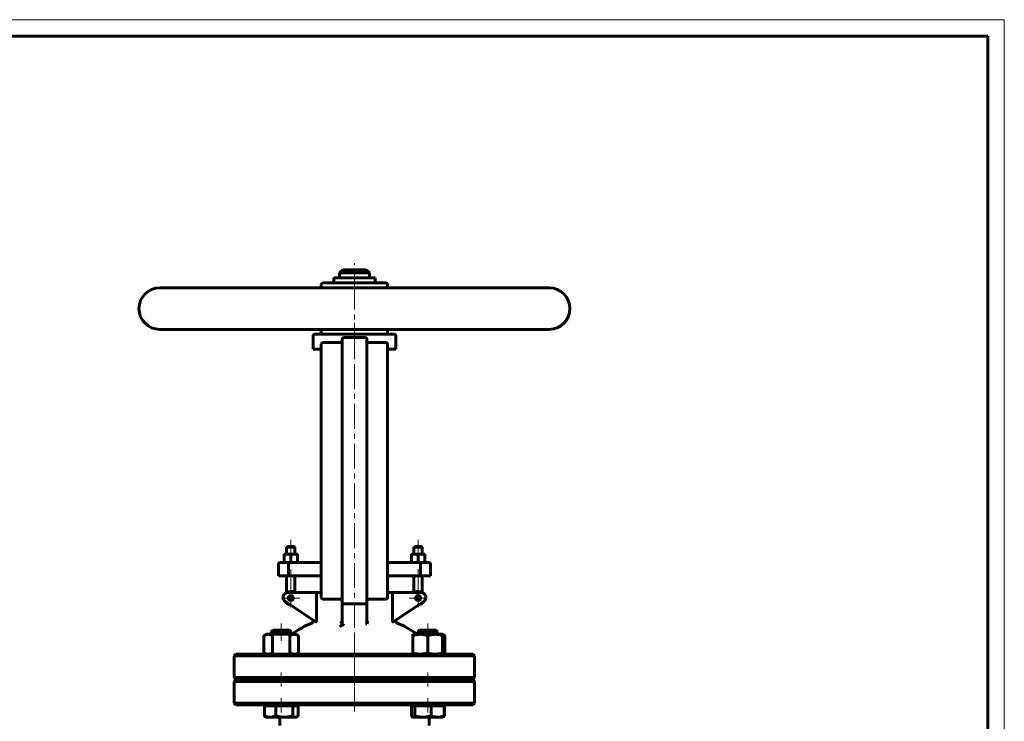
# Model space of a CAD drawing. Header units: millimetres. Extents: x 0 to 594, y 0 to 420.
# Tile 8 of 8: x 297 to 594, y 208 to 420. Entities that reach past the tile are written whole.
import ezdxf

# ---------------------------------------------------------------- set-up
doc = ezdxf.new("R2010")
doc.units = ezdxf.units.MM
for name, pattern in [('K5LT-1', [0]), ('K5LT_AXLED', [12, 7.5, -1.5, 1.5, -1.5]), ('K5LT_BASIC', [0]), ('K5LT_THIN', [0])]:
    doc.linetypes.add(name, pattern=pattern)
doc.layers.add('Системный слой (1)', color=251, linetype='Continuous', true_color=0x6c6c6c)

# ---------------------------------------------------------------- blocks, each defined once
blk = doc.blocks.new('U20')
at = {"layer": 'Системный слой (1)', "color": 143, "linetype": 'K5LT_BASIC', "lineweight": 60, "true_color": 0x33acca}
for start, end in [(113.1998, 125.6514), (54.3486, 66.8002)]:
    blk.add_arc((397.98, 208.18), 32.5, start, end, dxfattribs=at)
blk = doc.blocks.new('U23')
at = {"layer": 'Системный слой (1)', "color": 143, "linetype": 'K5LT_BASIC', "lineweight": 60, "true_color": 0x33acca}
for p, q in [((422.42, 235.83), (417.61, 235.83)), ((422.54, 235.83), (422.42, 235.83))]:
    blk.add_line(p, q, dxfattribs=at)
blk = doc.blocks.new('U24')
at = {"layer": 'Системный слой (1)', "color": 143, "linetype": 'K5LT_BASIC', "lineweight": 60, "true_color": 0x33acca}
for p, q in [((424.8, 234.42), (424.58, 234.49)), ((425.03, 234.31), (424.8, 234.42)), ((425.27, 234.18), (425.03, 234.31))]:
    blk.add_line(p, q, dxfattribs=at)
blk = doc.blocks.new('U25')
at = {"layer": 'Системный слой (1)', "color": 143, "linetype": 'K5LT_BASIC', "lineweight": 60, "true_color": 0x33acca}
for p, q in [((415.14, 209.99), (415.26, 209.84)), ((415.26, 209.84), (415.37, 209.72)), ((415.37, 209.72), (415.48, 209.64)), ((415.48, 209.64), (415.54, 209.61)), ((415.54, 209.61), (415.61, 209.59)), ((415.61, 209.59), (415.67, 209.58))]:
    blk.add_line(p, q, dxfattribs=at)
blk = doc.blocks.new('U26')
at = {"layer": 'Системный слой (1)', "color": 143, "linetype": 'K5LT_BASIC', "lineweight": 60, "true_color": 0x33acca}
for p, q in [((375.12, 235.83), (373.42, 235.83)), ((378.35, 235.83), (375.12, 235.83))]:
    blk.add_line(p, q, dxfattribs=at)
blk = doc.blocks.new('U27')
at = {"layer": 'Системный слой (1)', "color": 143, "linetype": 'K5LT_BASIC', "lineweight": 60, "true_color": 0x33acca}
for p, q in [((424.73, 209.68), (424.76, 209.69)), ((424.76, 209.69), (424.78, 209.7)), ((424.78, 209.7), (424.81, 209.72)), ((424.81, 209.72), (424.92, 209.79)), ((424.92, 209.79), (425.04, 209.88)), ((425.04, 209.88), (425.16, 209.99))]:
    blk.add_line(p, q, dxfattribs=at)
blk = doc.blocks.new('U28')
at = {"layer": 'Системный слой (1)', "color": 143, "linetype": 'K5LT_BASIC', "lineweight": 60, "true_color": 0x33acca}
for p, q in [((424.58, 228.68), (424.8, 228.75)), ((424.8, 228.75), (425.03, 228.86)), ((425.03, 228.86), (425.27, 228.99))]:
    blk.add_line(p, q, dxfattribs=at)
blk = doc.blocks.new('U29')
at = {"layer": 'Системный слой (1)', "color": 143, "linetype": 'K5LT_BASIC', "lineweight": 60, "true_color": 0x33acca}
for p, q in [((380.16, 209.58), (380.31, 209.6)), ((380.31, 209.6), (380.46, 209.64)), ((380.46, 209.64), (380.62, 209.72)), ((380.62, 209.72), (380.73, 209.79)), ((380.73, 209.79), (380.85, 209.88)), ((380.85, 209.88), (380.97, 209.99))]:
    blk.add_line(p, q, dxfattribs=at)
blk = doc.blocks.new('U30')
at = {"layer": 'Системный слой (1)', "color": 143, "linetype": 'K5LT_BASIC', "lineweight": 60, "true_color": 0x33acca}
for p, q in [((391.73, 342.08), (391.84, 342.08)), ((391.84, 342.08), (404.23, 342.08))]:
    blk.add_line(p, q, dxfattribs=at)
blk = doc.blocks.new('U31')
at = {"layer": 'Системный слой (1)', "color": 143, "linetype": 'K5LT_BASIC', "lineweight": 60, "true_color": 0x33acca}
for p, q in [((387.98, 339.08), (386.91, 339.08)), ((456.73, 339.08), (407.98, 339.08))]:
    blk.add_line(p, q, dxfattribs=at)
blk = doc.blocks.new('U32')
at = {"layer": 'Системный слой (1)', "color": 30, "linetype": 'K5LT_AXLED', "lineweight": 18, "true_color": 0xff8000}
for q in [(378.77, 248.28), (376.02, 245.53), (381.52, 245.53), (378.77, 242.78)]:
    blk.add_line((378.77, 245.53), q, dxfattribs=at)
blk = doc.blocks.new('U34')
at = {"layer": 'Системный слой (1)', "color": 30, "linetype": 'K5LT_AXLED', "lineweight": 18, "true_color": 0xff8000}
for q in [(417.19, 248.28), (414.44, 245.53), (419.94, 245.53), (417.19, 242.78)]:
    blk.add_line((417.19, 245.53), q, dxfattribs=at)
blk = doc.blocks.new('U36')
at = {"color": 7, "linetype": 'K5LT_THIN', "lineweight": 18, "true_color": 0xffffff}
for p, q in [((0, 420), (594, 420)), ((594, 420), (594, 0))]:
    blk.add_line(p, q, dxfattribs=at)
at = {"color": 143, "linetype": 'K5LT_BASIC', "lineweight": 60, "true_color": 0x33acca}
for p, q in [((20, 415), (589, 415)), ((589, 415), (589, 5))]:
    blk.add_line(p, q, dxfattribs=at)

msp = doc.modelspace()

# ---------------------------------------------------------------- linework, layer by layer
at = {"layer": 'Системный слой (1)', "color": 143, "linetype": 'K5LT_BASIC', "lineweight": 60, "true_color": 0x33acca}
for p, q in [((394.4804, 344.5849), (393.4804, 343.5849)), ((401.4804, 344.5849), (394.4804, 344.5849)), ((401.4804, 344.5849), (402.4804, 343.5849)), ((391.7304, 340.5849), (391.7304, 342.0849)), ((393.4804, 342.0849), (393.4804, 343.5849)), ((393.4804, 343.5849), (402.4804, 343.5849)), ((402.4804, 342.0849), (402.4804, 343.5849)), ((404.2304, 340.5849), (404.2304, 342.0849)), ((339.2304, 339.0849), (456.7304, 339.0849)), ((387.9804, 339.0849), (387.9804, 340.0849)), ((407.4804, 340.5849), (388.4804, 340.5849)), ((407.9804, 339.0849), (407.9804, 340.0849)), ((456.7304, 326.5849), (339.2304, 326.5849)), ((385.4804, 320.5849), (385.4804, 324.5849)), ((409.9804, 325.0849), (385.9804, 325.0849)), ((387.9804, 325.5849), (387.9804, 326.5849)), ((394.7304, 324.0849), (401.2304, 324.0849)), ((407.9804, 325.5849), (407.9804, 326.5849)), ((410.4804, 320.5849), (410.4804, 324.5849)), ((387.9804, 322.0849), (387.9804, 316.5849)), ((393.7304, 322.5849), (388.4804, 322.5849)), ((394.2304, 323.5849), (394.2304, 316.5849)), ((401.7304, 316.5849), (401.7304, 323.5849)), ((407.4804, 322.5849), (402.2304, 322.5849)), ((407.9804, 316.5849), (407.9804, 322.0849)), ((387.9804, 320.5849), (385.4804, 320.5849)), ((410.4804, 320.5849), (407.9804, 320.5849)), ((387.9804, 316.5849), (387.9804, 251.2099)), ((394.2304, 316.5849), (394.2304, 251.2099)), ((401.7304, 251.2099), (401.7304, 316.5849)), ((407.9804, 251.2099), (407.9804, 316.5849)), ((376.7732, 258.5813), (376.7732, 258.7599)), ((376.7732, 258.7599), (377.7732, 258.7599)), ((376.7732, 256.3885), (376.7732, 258.5813)), ((377.7732, 261.0849), (377.5232, 260.8349)), ((377.5232, 258.7599), (377.5232, 260.8349)), ((377.5232, 260.8349), (380.0232, 260.8349)), ((379.7732, 261.0849), (377.7732, 261.0849)), ((377.7732, 258.7599), (379.7732, 258.7599)), ((378.7732, 256.3885), (378.7732, 258.5813)), ((379.7732, 261.0849), (380.0232, 260.8349)), ((379.7732, 258.7599), (380.7732, 258.7599)), ((380.0232, 258.7599), (380.0232, 260.8349)), ((380.7732, 258.7599), (380.7732, 258.5813)), ((380.7732, 256.3885), (380.7732, 258.5813)), ((415.1876, 258.7599), (415.1876, 258.5813)), ((416.1876, 258.7599), (415.1876, 258.7599)), ((415.1876, 256.3885), (415.1876, 258.5813)), ((416.1876, 261.0849), (415.9376, 260.8349)), ((415.9376, 260.8349), (418.4376, 260.8349)), ((415.9376, 258.7599), (415.9376, 260.8349)), ((418.1876, 261.0849), (416.1876, 261.0849)), ((418.1876, 258.7599), (416.1876, 258.7599)), ((417.1876, 256.3885), (417.1876, 258.5813)), ((418.1876, 261.0849), (418.4376, 260.8349)), ((419.1876, 258.7599), (418.1876, 258.7599)), ((418.4376, 258.7599), (418.4376, 260.8349)), ((419.1876, 258.5813), (419.1876, 258.7599)), ((419.1876, 256.3885), (419.1876, 258.5813)), ((375.0232, 252.2099), (375.0232, 255.7099)), ((378.1546, 256.2099), (375.5232, 256.2099)), ((376.7732, 256.2099), (376.7732, 256.3885)), ((378.0411, 252.2099), (378.0411, 255.7099)), ((387.9804, 256.2099), (378.1546, 256.2099)), ((380.7732, 256.3885), (380.7732, 256.2099)), ((417.8062, 256.2099), (407.9804, 256.2099)), ((415.1876, 256.3885), (415.1876, 256.2099)), ((420.4376, 256.2099), (417.8062, 256.2099)), ((417.9197, 252.2099), (417.9197, 255.7099)), ((419.1876, 256.2099), (419.1876, 256.3885)), ((420.9376, 252.2099), (420.9376, 255.7099)), ((375.0232, 252.2099), (378.0411, 252.2099)), ((377.5232, 247.1524), (377.5232, 252.2099)), ((378.0411, 252.2099), (387.9804, 252.2099)), ((380.0232, 247.2099), (380.0232, 252.2099)), ((387.9804, 251.2099), (387.9804, 245.7099)), ((394.2304, 251.2099), (394.2304, 244.2502)), ((401.7304, 244.2502), (401.7304, 251.2099)), ((407.9804, 252.2099), (417.9197, 252.2099)), ((407.9804, 245.7099), (407.9804, 251.2099)), ((415.9376, 247.2099), (415.9376, 252.2099)), ((417.9197, 252.2099), (420.9376, 252.2099)), ((418.4376, 247.1524), (418.4376, 252.2099)), ((386.8561, 247.2099), (377.9346, 247.2099)), ((386.524, 246.7099), (386.524, 238.7818)), ((387.9804, 247.2099), (386.8561, 247.2099)), ((409.1047, 247.2099), (407.9804, 247.2099)), ((418.0262, 247.2099), (409.1047, 247.2099)), ((409.4368, 238.7818), (409.4368, 246.7099)), ((377.1025, 244.4618), (386.287, 238.3388)), ((388.4804, 245.2099), (393.7304, 245.2099)), ((394.2304, 244.2502), (394.2304, 237.987)), ((394.7304, 243.8148), (401.2304, 243.8148)), ((401.7304, 237.987), (401.7304, 244.2502)), ((402.2304, 245.2099), (407.4804, 245.2099)), ((409.6738, 238.3388), (418.8583, 244.4618)), ((385.4804, 238.5076), (385.4804, 238.8766)), ((401.283, 237.6353), (401.7567, 237.7808)), ((410.4804, 238.5076), (410.4804, 238.8766)), ((373.4201, 235.8349), (372.8833, 235.2981)), ((372.8833, 234.5849), (372.8833, 235.2981)), ((372.8833, 235.2981), (374.9537, 235.2981)), ((374.9537, 235.2981), (378.8833, 235.2981)), ((378.3465, 235.8349), (378.8833, 235.2981)), ((378.8833, 234.5849), (378.8833, 235.2981)), ((417.6143, 235.8349), (417.0775, 235.2981)), ((417.0775, 235.2981), (422.9298, 235.2981)), ((417.0775, 234.5849), (417.0775, 235.2981)), ((422.5407, 235.8349), (423.0775, 235.2981)), ((422.9298, 235.2981), (423.0775, 235.2981)), ((423.0775, 234.5849), (423.0775, 235.2981)), ((371.3833, 234.5849), (370.6872, 234.183)), ((370.6872, 234.183), (370.6872, 228.9868)), ((371.3833, 234.5849), (371.9862, 234.5849)), ((371.9862, 234.5849), (375.8833, 234.5849)), ((373.2852, 234.183), (373.2852, 228.9868)), ((375.8833, 234.5849), (379.7804, 234.5849)), ((378.4814, 234.183), (378.4814, 228.9868)), ((379.7804, 234.5849), (380.3833, 234.5849)), ((380.3833, 234.5849), (381.0795, 234.183)), ((381.0795, 234.183), (381.0795, 228.9868)), ((415.5775, 234.5849), (417.8275, 234.5849)), ((415.5775, 234.183), (415.5775, 234.5849)), ((415.5775, 234.183), (415.5775, 228.9868)), ((417.8275, 234.5849), (422.3275, 234.5849)), ((420.0775, 234.183), (420.0775, 228.9868)), ((422.3275, 234.5849), (424.5775, 234.5849)), ((424.5775, 234.5849), (424.5775, 234.183)), ((424.5775, 234.5849), (425.2736, 234.183)), ((424.5775, 234.183), (424.5775, 228.9868)), ((425.2736, 234.183), (425.2736, 228.9868)), ((371.3833, 228.5849), (370.6872, 228.9868)), ((380.3833, 228.5849), (381.0795, 228.9868)), ((415.5775, 228.5849), (415.5775, 228.9868)), ((424.5775, 228.9868), (424.5775, 228.5849)), ((424.5775, 228.5849), (425.2736, 228.9868)), ((362.2304, 228.5849), (361.7304, 228.0849)), ((361.7304, 228.0849), (434.2304, 228.0849)), ((361.7304, 221.5849), (361.7304, 228.0849)), ((372.7013, 228.5849), (362.2304, 228.5849)), ((423.2595, 228.5849), (372.7013, 228.5849)), ((433.7304, 228.5849), (423.2595, 228.5849)), ((433.7304, 228.5849), (434.2304, 228.0849)), ((434.2304, 221.5849), (434.2304, 228.0849)), ((434.2304, 221.5849), (361.7304, 221.5849)), ((362.2304, 221.0849), (361.7304, 221.5849)), ((362.2304, 220.8349), (361.7304, 220.3349)), ((361.7304, 220.3349), (434.2304, 220.3349)), ((361.7304, 213.8349), (361.7304, 220.3349)), ((362.2304, 221.0849), (433.7304, 221.0849)), ((433.7304, 220.8349), (362.2304, 220.8349)), ((372.8833, 220.8349), (372.8833, 221.0849)), ((378.8833, 220.8349), (378.8833, 221.0849)), ((417.0775, 220.8349), (417.0775, 221.0849)), ((423.0775, 220.8349), (423.0775, 221.0849)), ((433.7304, 221.0849), (434.2304, 221.5849)), ((433.7304, 220.8349), (434.2304, 220.3349)), ((434.2304, 213.8349), (434.2304, 220.3349)), ((362.2304, 213.3349), (361.7304, 213.8349)), ((434.2304, 213.8349), (361.7304, 213.8349)), ((362.2304, 213.3349), (372.7013, 213.3349)), ((370.7998, 213.0349), (372.5365, 213.0349)), ((370.7998, 213.0349), (370.7998, 209.9868)), ((371.3833, 213.0349), (371.3833, 213.3349)), ((372.5365, 213.0349), (374.2732, 213.0349)), ((372.7013, 213.3349), (423.2595, 213.3349)), ((374.2732, 213.0349), (376.815, 213.0349)), ((374.2732, 213.0349), (374.2732, 209.9868)), ((376.815, 213.0349), (379.3568, 213.0349)), ((379.3568, 213.0349), (380.1618, 213.0349)), ((379.3568, 213.0349), (379.3568, 209.9868)), ((380.1618, 213.0349), (380.9669, 213.0349)), ((380.3833, 213.0349), (380.3833, 213.3349)), ((380.9669, 213.0349), (380.9669, 209.9868)), ((415.1371, 213.0349), (415.1371, 209.9868)), ((415.1371, 213.0349), (415.675, 213.0349)), ((415.5775, 213.0349), (415.5775, 213.3349)), ((415.675, 213.0349), (416.2129, 213.0349)), ((416.2129, 213.0349), (418.6831, 213.0349)), ((416.2129, 213.0349), (416.2129, 209.9868)), ((418.6831, 213.0349), (421.1533, 213.0349)), ((421.1533, 213.0349), (423.0856, 213.0349)), ((421.1533, 213.0349), (421.1533, 209.9868)), ((423.0856, 213.0349), (425.0179, 213.0349)), ((423.2595, 213.3349), (433.7304, 213.3349)), ((424.5775, 213.0349), (424.5775, 213.3349)), ((425.0179, 213.0349), (425.161, 213.0349)), ((425.0179, 213.0349), (425.0179, 209.9868)), ((425.161, 213.0349), (425.161, 209.9868)), ((433.7304, 213.3349), (434.2304, 213.8349)), ((371.3833, 209.5849), (371.1504, 209.7193)), ((372.5365, 209.5849), (371.3833, 209.5849)), ((376.815, 209.5849), (372.5365, 209.5849)), ((375.4804, 207.0969), (375.4804, 209.5849)), ((380.1618, 209.5849), (376.815, 209.5849)), ((380.3833, 209.5849), (380.1618, 209.5849)), ((380.3833, 209.5849), (380.6163, 209.7193)), ((415.5775, 209.5849), (415.4778, 209.6424)), ((415.675, 209.5849), (415.5775, 209.5849)), ((418.6831, 209.5849), (415.675, 209.5849)), ((423.0856, 209.5849), (418.6831, 209.5849)), ((420.4804, 209.5849), (420.4804, 207.0969)), ((424.5775, 209.5849), (423.0856, 209.5849)), ((424.5775, 209.5849), (424.6771, 209.6424)), ((424.6772, 209.6424), (424.8104, 209.7193))]:
    msp.add_line(p, q, dxfattribs=at)
at = {"layer": 'Системный слой (1)', "color": 30, "linetype": 'K5LT_AXLED', "lineweight": 18, "true_color": 0xff8000}
for p, q in [((397.9804, 337.0849), (397.9804, 346.5849)), ((397.9804, 224.584), (397.9804, 338.5849)), ((397.9804, 318.5849), (397.9804, 328.5849)), ((378.7732, 263.0849), (378.7732, 256.7599)), ((417.1876, 263.0849), (417.1876, 256.7599)), ((378.7732, 254.2099), (378.7732, 245.0907)), ((417.1876, 254.2099), (417.1876, 245.0907)), ((375.8833, 232.5849), (375.8833, 237.8349)), ((420.0775, 232.5849), (420.0775, 237.8349)), ((397.9804, 219.0849), (397.9804, 234.083)), ((375.8833, 218.8349), (375.8833, 223.0849)), ((397.9804, 211.3349), (397.9804, 222.8349)), ((420.0775, 218.8349), (420.0775, 223.0849)), ((375.8833, 211.0349), (375.8833, 215.3349)), ((420.0775, 211.0349), (420.0775, 215.3349))]:
    msp.add_line(p, q, dxfattribs=at)
at = {"layer": 'Системный слой (1)', "color": 143, "linetype": 'K5LT_BASIC', "lineweight": 60, "true_color": 0x33acca}
for centre in [(378.7732, 245.5294), (417.1876, 245.5294)]:
    msp.add_circle(centre, 0.75, dxfattribs=at)
for centre, radius, start, end in [((339.2304, 332.8349), 6.25, 90, 270), ((388.4804, 340.0849), 0.5, 90, 180), ((407.4804, 340.0849), 0.5, 0, 90), ((456.7304, 332.8349), 6.25, 270, 90), ((385.9804, 324.5849), 0.5, 90, 180), ((388.4804, 325.5849), 0.5, 180, 270), ((394.7304, 323.5849), 0.5, 90, 180), ((401.2304, 323.5849), 0.5, 0, 90), ((407.4804, 325.5849), 0.5, 270, 0), ((409.9804, 324.5849), 0.5, 0, 90), ((388.4804, 322.0849), 0.5, 90, 180), ((393.7304, 323.0849), 0.5, 270, 0), ((402.2304, 323.0849), 0.5, 180, 270), ((407.4804, 322.0849), 0.5, 0, 90), ((375.5232, 255.7099), 0.5, 90, 180), ((420.4376, 255.7099), 0.5, 0, 90), ((377.9346, 245.7099), 1.5, 90, 236.309932), ((378.7732, 245.5294), 2, 57.164742, 124.279557), ((417.1876, 245.5294), 2, 55.720443, 122.835258), ((418.0262, 245.7099), 1.5, 303.690068, 90), ((378.7732, 245.5294), 2, 211.432739, 261.144264), ((388.4804, 245.7099), 0.5, 180, 270), ((393.7304, 244.7099), 0.5, 0, 90), ((402.2304, 244.7099), 0.5, 90, 180), ((407.4804, 245.7099), 0.5, 270, 0), ((417.1876, 245.5294), 2, 278.855736, 328.567261), ((384.9804, 238.5076), 0.5, 293.199843, 0), ((410.9804, 238.5076), 0.5, 180, 246.800157)]:
    msp.add_arc(centre, radius, start, end, dxfattribs=at)
for points, knots in [([(377.7732, 258.7599), (377.7013, 258.7599), (377.5639, 258.7542), (377.354, 258.7292), (377.0992, 258.6799), (376.9007, 258.6238), (376.7732, 258.5813)], [0, 0, 0, 0, 1.56500174, 3.0195253, 4.59093933, 7, 7, 7, 7]), ([(378.7732, 258.5813), (378.6642, 258.6176), (378.4806, 258.671), (378.2501, 258.7192), (378.0592, 258.7462), (377.9067, 258.7579), (377.8093, 258.7599), (377.7732, 258.7599)], [0, 0, 0, 0, 2.35900254, 4.17100942, 5.56387852, 7.10137524, 8, 8, 8, 8]), ([(379.7732, 258.7599), (379.7013, 258.7599), (379.5639, 258.7542), (379.354, 258.7292), (379.0992, 258.6799), (378.9007, 258.6238), (378.7732, 258.5813)], [0, 0, 0, 0, 1.56500174, 3.0195253, 4.59093933, 7, 7, 7, 7]), ([(380.7732, 258.5813), (380.6642, 258.6176), (380.4806, 258.671), (380.2501, 258.7192), (380.0592, 258.7462), (379.9067, 258.7579), (379.8093, 258.7599), (379.7732, 258.7599)], [0, 0, 0, 0, 2.35900254, 4.17100942, 5.56387852, 7.10137524, 8, 8, 8, 8]), ([(415.1876, 258.5813), (415.2966, 258.6176), (415.4802, 258.671), (415.7107, 258.7192), (415.9016, 258.7462), (416.0541, 258.7579), (416.1515, 258.7599), (416.1876, 258.7599)], [0, 0, 0, 0, 2.35900254, 4.17100942, 5.56387852, 7.10137524, 8, 8, 8, 8]), ([(416.1876, 258.7599), (416.2595, 258.7599), (416.3969, 258.7542), (416.6068, 258.7292), (416.8616, 258.6799), (417.0601, 258.6238), (417.1876, 258.5813)], [0, 0, 0, 0, 1.56500174, 3.0195253, 4.59093933, 7, 7, 7, 7]), ([(417.1876, 258.5813), (417.2966, 258.6176), (417.4802, 258.671), (417.7107, 258.7192), (417.9016, 258.7462), (418.0541, 258.7579), (418.1515, 258.7599), (418.1876, 258.7599)], [0, 0, 0, 0, 2.35900254, 4.17100942, 5.56387852, 7.10137524, 8, 8, 8, 8]), ([(418.1876, 258.7599), (418.2595, 258.7599), (418.3969, 258.7542), (418.6068, 258.7292), (418.8616, 258.6799), (419.0601, 258.6238), (419.1876, 258.5813)], [0, 0, 0, 0, 1.56500174, 3.0195253, 4.59093933, 7, 7, 7, 7]), ([(376.7732, 256.3885), (376.8823, 256.3522), (377.0658, 256.2989), (377.2963, 256.2507), (377.4873, 256.2236), (377.6397, 256.2119), (377.7371, 256.2099), (377.7732, 256.2099)], [0, 0, 0, 0, 2.35900254, 4.17100942, 5.56387852, 7.10137524, 8, 8, 8, 8]), ([(377.7732, 256.2099), (377.8452, 256.2099), (377.9826, 256.2156), (378.1924, 256.2407), (378.4473, 256.2899), (378.6458, 256.3461), (378.7732, 256.3885)], [0, 0, 0, 0, 1.56500174, 3.0195253, 4.59093933, 7, 7, 7, 7]), ([(378.1546, 256.2099), (378.1453, 256.2099), (378.1289, 256.2009), (378.1024, 256.1593), (378.0806, 256.0956), (378.0614, 256.0019), (378.0468, 255.8881), (378.0415, 255.7826), (378.0411, 255.7188), (378.0411, 255.7099)], [0, 0, 0, 0, 1.58216592, 2.77110365, 4.7126254, 5.9310045, 7.56472472, 9.65917449, 10, 10, 10, 10]), ([(378.7732, 256.3885), (378.8823, 256.3522), (379.0658, 256.2989), (379.2963, 256.2507), (379.4873, 256.2236), (379.6397, 256.2119), (379.7371, 256.2099), (379.7732, 256.2099)], [0, 0, 0, 0, 2.35900254, 4.17100942, 5.56387852, 7.10137524, 8, 8, 8, 8]), ([(379.7732, 256.2099), (379.8452, 256.2099), (379.9826, 256.2156), (380.1924, 256.2407), (380.4473, 256.2899), (380.6458, 256.3461), (380.7732, 256.3885)], [0, 0, 0, 0, 1.56500174, 3.0195253, 4.59093933, 7, 7, 7, 7]), ([(416.1876, 256.2099), (416.1156, 256.2099), (415.9782, 256.2156), (415.7684, 256.2407), (415.5135, 256.2899), (415.315, 256.3461), (415.1876, 256.3885)], [0, 0, 0, 0, 1.56500174, 3.0195253, 4.59093933, 7, 7, 7, 7]), ([(417.1876, 256.3885), (417.0785, 256.3522), (416.895, 256.2989), (416.6645, 256.2507), (416.4735, 256.2236), (416.3211, 256.2119), (416.2237, 256.2099), (416.1876, 256.2099)], [0, 0, 0, 0, 2.35900254, 4.17100942, 5.56387852, 7.10137524, 8, 8, 8, 8]), ([(418.1876, 256.2099), (418.1156, 256.2099), (417.9782, 256.2156), (417.7684, 256.2407), (417.5135, 256.2899), (417.315, 256.3461), (417.1876, 256.3885)], [0, 0, 0, 0, 1.56500174, 3.0195253, 4.59093933, 7, 7, 7, 7]), ([(417.8062, 256.2099), (417.8155, 256.2099), (417.8319, 256.2009), (417.8584, 256.1593), (417.8802, 256.0956), (417.8994, 256.0019), (417.914, 255.8881), (417.9193, 255.7826), (417.9197, 255.7188), (417.9197, 255.7099)], [0, 0, 0, 0, 1.58216592, 2.77110365, 4.7126254, 5.9310045, 7.56472472, 9.65917449, 10, 10, 10, 10]), ([(419.1876, 256.3885), (419.0785, 256.3522), (418.895, 256.2989), (418.6645, 256.2507), (418.4735, 256.2236), (418.3211, 256.2119), (418.2237, 256.2099), (418.1876, 256.2099)], [0, 0, 0, 0, 2.35900254, 4.17100942, 5.56387852, 7.10137524, 8, 8, 8, 8]), ([(386.8561, 247.2099), (386.8151, 247.2099), (386.7612, 247.1953), (386.6958, 247.1506), (386.6628, 247.1193), (386.6352, 247.0855), (386.6134, 247.0539), (386.5918, 247.0158), (386.5739, 246.9764), (386.5567, 246.9301), (386.5424, 246.8794), (386.528, 246.8024), (386.524, 246.7468), (386.524, 246.7099)], [0, 0, 0, 0, 3.54988125, 4.65564795, 6.08948704, 6.79209024, 7.58102165, 8.54233702, 9.44103878, 10.05360783, 11.26917754, 12.2074529, 14, 14, 14, 14]), ([(409.1047, 247.2099), (409.1457, 247.2099), (409.1996, 247.1953), (409.265, 247.1506), (409.298, 247.1193), (409.3256, 247.0855), (409.3474, 247.0539), (409.369, 247.0158), (409.3869, 246.9764), (409.4041, 246.9301), (409.4184, 246.8794), (409.4328, 246.8024), (409.4368, 246.7468), (409.4368, 246.7099)], [0, 0, 0, 0, 3.54988125, 4.65564795, 6.08948704, 6.79209024, 7.58102165, 8.54233702, 9.44103878, 10.05360783, 11.26917754, 12.2074529, 14, 14, 14, 14]), ([(394.2304, 244.2502), (394.2304, 244.2143), (394.2375, 244.1609), (394.2623, 244.0908), (394.2928, 244.0323), (394.3358, 243.9764), (394.3814, 243.9346), (394.4275, 243.9005), (394.466, 243.8779), (394.5149, 243.8556), (394.5566, 243.8403), (394.6123, 243.8258), (394.6699, 243.8169), (394.7105, 243.8148), (394.7304, 243.8148)], [0, 0, 0, 0, 2.61943073, 3.90045281, 5.29605364, 7.19614144, 8.5501657, 9.1298976, 10.61875065, 11.08333432, 12.0706103, 12.98518719, 14.02420078, 15, 15, 15, 15]), ([(401.7304, 244.2502), (401.7304, 244.2143), (401.7233, 244.1609), (401.6985, 244.0908), (401.668, 244.0323), (401.625, 243.9764), (401.5794, 243.9346), (401.5333, 243.9005), (401.4948, 243.8779), (401.4459, 243.8556), (401.4042, 243.8403), (401.3485, 243.8258), (401.2909, 243.8169), (401.2503, 243.8148), (401.2304, 243.8148)], [0, 0, 0, 0, 2.61943073, 3.90045281, 5.29605364, 7.19614144, 8.5501657, 9.1298976, 10.61875065, 11.08333432, 12.0706103, 12.98518719, 14.02420078, 15, 15, 15, 15]), ([(386.287, 238.3388), (386.2912, 238.3363), (386.297, 238.3332), (386.3047, 238.3305), (386.3094, 238.3293), (386.3175, 238.3279), (386.3276, 238.3275), (386.3418, 238.3293), (386.3545, 238.3326), (386.3692, 238.3383), (386.3817, 238.3447), (386.3965, 238.3539), (386.4087, 238.363), (386.423, 238.3756), (386.4334, 238.3861), (386.4448, 238.3995), (386.4533, 238.4106), (386.4642, 238.427), (386.473, 238.4424), (386.4814, 238.4605), (386.4859, 238.4719), (386.4916, 238.4882), (386.4943, 238.4986), (386.4966, 238.5076)], [0, 0, 0, 0, 1.80648109, 2.39696914, 2.98395202, 3.56665046, 5.30324848, 6.44533047, 8.1248186, 9.20620618, 10.77480227, 11.733237, 13.46574888, 14.25792251, 15.9943969, 16.62348978, 17.8789055, 18.78313945, 20.40331099, 21.12754901, 22.27140421, 22.49203627, 24, 24, 24, 24]), ([(386.524, 238.7818), (386.524, 238.7427), (386.5211, 238.6605), (386.5093, 238.5675), (386.4992, 238.5191), (386.4966, 238.5076)], [0, 0, 0, 0, 2.56580144, 5.16429172, 6, 6, 6, 6]), ([(393.7948, 238.0481), (393.8354, 238.0642), (393.8953, 238.0953), (393.9692, 238.1486), (394.0447, 238.2144), (394.1074, 238.2888), (394.1543, 238.3667), (394.1851, 238.4274), (394.2025, 238.4746), (394.2115, 238.5076)], [0, 0, 0, 0, 2.24244502, 3.35472674, 4.39501235, 6.97187382, 7.76994023, 8.46369313, 10, 10, 10, 10]), ([(394.2041, 237.7808), (394.1999, 237.7646), (394.192, 237.7371), (394.1793, 237.6984), (394.1691, 237.6701), (394.1558, 237.6351), (394.1436, 237.6055), (394.1245, 237.5623), (394.1093, 237.5303), (394.0895, 237.4909), (394.0752, 237.4638), (394.0602, 237.4366), (394.0444, 237.4089), (394.0282, 237.3814), (394.0115, 237.3544), (393.9946, 237.3278), (393.9776, 237.302), (393.9567, 237.2713), (393.9329, 237.2376), (393.9094, 237.2061), (393.8787, 237.1666), (393.8572, 237.1402), (393.8371, 237.1167), (393.8305, 237.109), (393.8227, 237.1002), (393.813, 237.0893), (393.8033, 237.0784), (393.797, 237.0715), (393.7948, 237.0691)], [0, 0, 0, 0, 1.70717616, 2.88231642, 4.09313568, 4.7103795, 6.61369915, 7.28334911, 9.40074636, 10.15485091, 11.70317883, 12.50094405, 13.31555264, 14.96131095, 15.7897087, 16.61731273, 18.25165603, 19.04645456, 20.57322454, 22.68363755, 23.35175358, 26.10644508, 26.53323442, 26.91008715, 27.27289299, 27.89177664, 28.60804436, 29, 29, 29, 29]), ([(401.7304, 238.6515), (401.7304, 238.6211), (401.7343, 238.5724), (401.7445, 238.5251), (401.7493, 238.5076)], [0, 0, 0, 0, 3.12833275, 5, 5, 5, 5]), ([(402.166, 238.0481), (402.1254, 238.0642), (402.0655, 238.0953), (401.9916, 238.1487), (401.9283, 238.2038), (401.8756, 238.2625), (401.8323, 238.3237), (401.8047, 238.3697), (401.7745, 238.4305), (401.7575, 238.4775), (401.7493, 238.5076)], [0, 0, 0, 0, 2.46488112, 3.68847306, 4.83181347, 6.82298591, 7.67050749, 8.55636961, 9.46689142, 11, 11, 11, 11]), ([(409.4642, 238.5076), (409.4577, 238.5359), (409.4474, 238.5945), (409.4385, 238.689), (409.4368, 238.751), (409.4368, 238.7818)], [0, 0, 0, 0, 2.06564523, 3.98128097, 6, 6, 6, 6]), ([(409.4642, 238.5076), (409.466, 238.5006), (409.4683, 238.4919), (409.4721, 238.4797), (409.476, 238.4689), (409.4813, 238.4562), (409.4884, 238.4417), (409.4948, 238.4303), (409.5038, 238.4159), (409.5125, 238.4038), (409.5241, 238.3898), (409.5342, 238.3792), (409.5463, 238.3679), (409.5573, 238.3591), (409.5715, 238.3491), (409.5827, 238.3427), (409.5972, 238.336), (409.6102, 238.3313), (409.6257, 238.3282), (409.6406, 238.3274), (409.6516, 238.3291), (409.6593, 238.3316), (409.6631, 238.333), (409.668, 238.3353), (409.6715, 238.3374), (409.6738, 238.3388)], [0, 0, 0, 0, 1.28513048, 1.61616402, 2.30752882, 3.40780768, 4.18540209, 5.42535027, 6.00566974, 7.66105375, 8.60290006, 10.05789664, 11.05259159, 12.56348206, 13.56586496, 15.55351623, 16.05292902, 18.11776579, 19.69014759, 21.27314444, 23.37447006, 23.89827587, 24.42211951, 24.94659466, 26, 26, 26, 26]), ([(371.9862, 234.5849), (371.9296, 234.5849), (371.8185, 234.5801), (371.6528, 234.5587), (371.4925, 234.5251), (371.3357, 234.4803), (371.1534, 234.4154), (370.9388, 234.321), (370.7728, 234.2324), (370.6872, 234.183)], [0, 0, 0, 0, 1.41385813, 2.7452481, 4.00367356, 5.20677346, 6.3892885, 8.16295536, 10, 10, 10, 10]), ([(373.2852, 234.183), (373.1736, 234.2474), (372.9838, 234.3461), (372.7292, 234.4506), (372.5141, 234.5177), (372.3143, 234.5605), (372.1406, 234.5811), (372.0321, 234.5849), (371.9862, 234.5849)], [0, 0, 0, 0, 2.09027351, 3.69653545, 5.22199797, 6.65059964, 8.0107907, 9, 9, 9, 9]), ([(379.7804, 234.5849), (379.7238, 234.5849), (379.6127, 234.5801), (379.447, 234.5587), (379.2868, 234.5251), (379.1299, 234.4803), (378.9477, 234.4154), (378.733, 234.321), (378.567, 234.2324), (378.4814, 234.183)], [0, 0, 0, 0, 1.41385813, 2.7452481, 4.00367356, 5.20677346, 6.3892885, 8.16295536, 10, 10, 10, 10]), ([(381.0795, 234.183), (380.9679, 234.2474), (380.778, 234.3461), (380.5234, 234.4506), (380.3083, 234.5177), (380.1086, 234.5605), (379.9348, 234.5811), (379.8263, 234.5849), (379.7804, 234.5849)], [0, 0, 0, 0, 2.09027351, 3.69653545, 5.22199797, 6.65059964, 8.0107907, 9, 9, 9, 9]), ([(417.8275, 234.5849), (417.7295, 234.5849), (417.537, 234.5801), (417.25, 234.5587), (416.9724, 234.5251), (416.7008, 234.4803), (416.3851, 234.4154), (416.0133, 234.321), (415.7257, 234.2324), (415.5775, 234.183)], [0, 0, 0, 0, 1.41385813, 2.7452481, 4.00367356, 5.20677346, 6.3892885, 8.16295536, 10, 10, 10, 10]), ([(420.0775, 234.183), (419.8842, 234.2474), (419.5553, 234.3461), (419.1144, 234.4506), (418.7418, 234.5177), (418.3959, 234.5605), (418.0948, 234.5811), (417.9069, 234.5849), (417.8275, 234.5849)], [0, 0, 0, 0, 2.09027351, 3.69653545, 5.22199797, 6.65059964, 8.0107907, 9, 9, 9, 9]), ([(422.3275, 234.5849), (422.2295, 234.5849), (422.037, 234.5801), (421.75, 234.5587), (421.4724, 234.5251), (421.2008, 234.4803), (420.8851, 234.4154), (420.5133, 234.321), (420.2257, 234.2324), (420.0775, 234.183)], [0, 0, 0, 0, 1.41385813, 2.7452481, 4.00367356, 5.20677346, 6.3892885, 8.16295536, 10, 10, 10, 10]), ([(424.5775, 234.183), (424.3842, 234.2474), (424.0553, 234.3461), (423.6144, 234.4506), (423.2418, 234.5177), (422.8959, 234.5605), (422.5948, 234.5811), (422.4069, 234.5849), (422.3275, 234.5849)], [0, 0, 0, 0, 2.09027351, 3.69653545, 5.22199797, 6.65059964, 8.0107907, 9, 9, 9, 9]), ([(370.6872, 228.9868), (370.7988, 228.9224), (370.9886, 228.8238), (371.2432, 228.7192), (371.4583, 228.6521), (371.6581, 228.6093), (371.8318, 228.5888), (371.9403, 228.5849), (371.9862, 228.5849)], [0, 0, 0, 0, 2.09027351, 3.69653545, 5.22199797, 6.65059964, 8.0107907, 9, 9, 9, 9]), ([(371.9862, 228.5849), (372.0428, 228.5849), (372.1539, 228.5897), (372.3196, 228.6111), (372.4799, 228.6447), (372.6367, 228.6895), (372.819, 228.7544), (373.0336, 228.8488), (373.1996, 228.9374), (373.2852, 228.9868)], [0, 0, 0, 0, 1.41385813, 2.7452481, 4.00367356, 5.20677346, 6.3892885, 8.16295536, 10, 10, 10, 10]), ([(378.4814, 228.9868), (378.593, 228.9224), (378.7829, 228.8238), (379.0374, 228.7192), (379.2526, 228.6521), (379.4523, 228.6093), (379.6261, 228.5888), (379.7346, 228.5849), (379.7804, 228.5849)], [0, 0, 0, 0, 2.09027351, 3.69653545, 5.22199797, 6.65059964, 8.0107907, 9, 9, 9, 9]), ([(379.7804, 228.5849), (379.837, 228.5849), (379.9481, 228.5897), (380.1139, 228.6111), (380.2741, 228.6447), (380.4309, 228.6895), (380.6132, 228.7544), (380.8279, 228.8488), (380.9939, 228.9374), (381.0795, 228.9868)], [0, 0, 0, 0, 1.41385813, 2.7452481, 4.00367356, 5.20677346, 6.3892885, 8.16295536, 10, 10, 10, 10]), ([(415.5775, 228.9868), (415.7708, 228.9224), (416.0997, 228.8238), (416.5406, 228.7192), (416.9132, 228.6521), (417.2591, 228.6093), (417.5601, 228.5888), (417.748, 228.5849), (417.8275, 228.5849)], [0, 0, 0, 0, 2.09027351, 3.69653545, 5.22199797, 6.65059964, 8.0107907, 9, 9, 9, 9]), ([(417.8275, 228.5849), (417.9255, 228.5849), (418.118, 228.5897), (418.405, 228.6111), (418.6825, 228.6447), (418.9542, 228.6895), (419.2699, 228.7544), (419.6417, 228.8488), (419.9292, 228.9374), (420.0775, 228.9868)], [0, 0, 0, 0, 1.41385813, 2.7452481, 4.00367356, 5.20677346, 6.3892885, 8.16295536, 10, 10, 10, 10]), ([(420.0775, 228.9868), (420.2708, 228.9224), (420.5997, 228.8238), (421.0406, 228.7192), (421.4132, 228.6521), (421.7591, 228.6093), (422.0601, 228.5888), (422.248, 228.5849), (422.3275, 228.5849)], [0, 0, 0, 0, 2.09027351, 3.69653545, 5.22199797, 6.65059964, 8.0107907, 9, 9, 9, 9]), ([(422.3275, 228.5849), (422.4255, 228.5849), (422.618, 228.5897), (422.905, 228.6111), (423.1825, 228.6447), (423.4542, 228.6895), (423.7699, 228.7544), (424.1417, 228.8488), (424.4292, 228.9374), (424.5775, 228.9868)], [0, 0, 0, 0, 1.41385813, 2.7452481, 4.00367356, 5.20677346, 6.3892885, 8.16295536, 10, 10, 10, 10]), ([(370.7998, 209.9868), (370.949, 209.9223), (371.2028, 209.8237), (371.5431, 209.7191), (371.8308, 209.652), (372.0978, 209.6093), (372.3301, 209.5887), (372.4752, 209.5849), (372.5365, 209.5849)], [0, 0, 0, 0, 2.09027351, 3.69653545, 5.22199797, 6.65059964, 8.0107907, 9, 9, 9, 9]), ([(371.1504, 209.7193), (371.0967, 209.7504), (370.9832, 209.8261), (370.8631, 209.9278), (370.7998, 209.9868)], [0, 0, 0, 0, 2.43701993, 5, 5, 5, 5]), ([(372.5365, 209.5849), (372.6121, 209.5849), (372.7607, 209.5897), (372.9823, 209.611), (373.1965, 209.6447), (373.4062, 209.6894), (373.6499, 209.7543), (373.9369, 209.8487), (374.1588, 209.9374), (374.2732, 209.9868)], [0, 0, 0, 0, 1.41385813, 2.7452481, 4.00367356, 5.20677346, 6.3892885, 8.16295536, 10, 10, 10, 10]), ([(374.2732, 209.9868), (374.4916, 209.9223), (374.8631, 209.8237), (375.3612, 209.7191), (375.7822, 209.652), (376.173, 209.6093), (376.513, 209.5887), (376.7253, 209.5849), (376.815, 209.5849)], [0, 0, 0, 0, 2.09027351, 3.69653545, 5.22199797, 6.65059964, 8.0107907, 9, 9, 9, 9]), ([(376.815, 209.5849), (376.9257, 209.5849), (377.1432, 209.5897), (377.4675, 209.611), (377.781, 209.6447), (378.0879, 209.6894), (378.4445, 209.7543), (378.8645, 209.8487), (379.1893, 209.9374), (379.3568, 209.9868)], [0, 0, 0, 0, 1.41385813, 2.7452481, 4.00367356, 5.20677346, 6.3892885, 8.16295536, 10, 10, 10, 10]), ([(379.3568, 209.9868), (379.426, 209.9223), (379.5436, 209.8237), (379.7014, 209.7191), (379.8347, 209.652), (379.9585, 209.6093), (380.0662, 209.5887), (380.1334, 209.5849), (380.1618, 209.5849)], [0, 0, 0, 0, 2.09027351, 3.69653545, 5.22199797, 6.65059964, 8.0107907, 9, 9, 9, 9]), ([(415.675, 209.5849), (415.6984, 209.5849), (415.7445, 209.5897), (415.8131, 209.611), (415.8794, 209.6447), (415.9444, 209.6894), (416.0198, 209.7543), (416.1087, 209.8487), (416.1775, 209.9374), (416.2129, 209.9868)], [0, 0, 0, 0, 1.41385813, 2.7452481, 4.00367356, 5.20677346, 6.3892885, 8.16295536, 10, 10, 10, 10]), ([(416.2129, 209.9868), (416.4251, 209.9223), (416.7862, 209.8237), (417.2703, 209.7191), (417.6793, 209.652), (418.0591, 209.6093), (418.3896, 209.5887), (418.5959, 209.5849), (418.6831, 209.5849)], [0, 0, 0, 0, 2.09027351, 3.69653545, 5.22199797, 6.65059964, 8.0107907, 9, 9, 9, 9]), ([(418.6831, 209.5849), (418.7907, 209.5849), (419.0021, 209.5897), (419.3172, 209.611), (419.6219, 209.6447), (419.9201, 209.6894), (420.2667, 209.7543), (420.6749, 209.8487), (420.9906, 209.9374), (421.1533, 209.9868)], [0, 0, 0, 0, 1.41385813, 2.7452481, 4.00367356, 5.20677346, 6.3892885, 8.16295536, 10, 10, 10, 10]), ([(421.1533, 209.9868), (421.3193, 209.9223), (421.6018, 209.8237), (421.9804, 209.7191), (422.3004, 209.652), (422.5975, 209.6093), (422.856, 209.5887), (423.0174, 209.5849), (423.0856, 209.5849)], [0, 0, 0, 0, 2.09027351, 3.69653545, 5.22199797, 6.65059964, 8.0107907, 9, 9, 9, 9]), ([(423.0856, 209.5849), (423.1698, 209.5849), (423.3351, 209.5897), (423.5816, 209.611), (423.8199, 209.6447), (424.0532, 209.6894), (424.3243, 209.7543), (424.6437, 209.8487), (424.8906, 209.9374), (425.0179, 209.9868)], [0, 0, 0, 0, 1.41385813, 2.7452481, 4.00367356, 5.20677346, 6.3892885, 8.16295536, 10, 10, 10, 10]), ([(425.0179, 209.9868), (424.9701, 209.9202), (424.8901, 209.8202), (424.7781, 209.7102), (424.7118, 209.6624), (424.6772, 209.6424)], [0, 0, 0, 0, 2.32589263, 4.060891, 6, 6, 6, 6])]:
    msp.add_open_spline(points, degree=3, knots=knots, dxfattribs=at)
msp.add_rational_spline([(393.7948, 237.0691), (393.7955, 237.0694), (393.7962, 237.0696), (393.797, 237.0699), (393.8185, 237.0776), (393.8399, 237.0856), (393.8613, 237.0938), (393.8766, 237.0997), (393.9104, 237.113), (393.9704, 237.1379), (394.0469, 237.1719), (394.1339, 237.2142), (394.2369, 237.2692), (394.3062, 237.3109), (394.3464, 237.3371), (394.3837, 237.3613), (394.4201, 237.3869), (394.4556, 237.4137), (394.4733, 237.4272), (394.5057, 237.453), (394.5502, 237.4917), (394.5882, 237.5283), (394.6214, 237.5635), (394.6494, 237.5966), (394.6671, 237.6204), (394.6762, 237.633), (394.6778, 237.6353)], [1, 1, 1, 1, 0.99995861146, 0.99995861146, 1, 1, 1, 1, 1, 1, 1, 1, 1, 0.999561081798, 0.999561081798, 1, 1, 1, 1, 1, 1, 1, 1, 1, 1], degree=3, knots=[0, 0, 0, 0, 1, 1, 1, 1.02228604, 1.02228604, 1.02228604, 1.83642225, 2.81338571, 4.22781792, 5.95624315, 7.58510272, 10.02228604, 10.02228604, 10.02228604, 10.09486425, 10.09486425, 10.09486425, 12.07941677, 13.81508111, 15.48923322, 17.03564413, 18.46830368, 19.80359026, 20.09486425, 20.09486425, 20.09486425, 20.09486425], dxfattribs=at)
msp.add_open_spline([(394.2115, 238.5076), (394.2242, 238.5544), (394.2304, 238.603), (394.2304, 238.6515)], degree=3, dxfattribs=at)
at = {"layer": 'Системный слой (1)', "color": 7, "linetype": 'K5LT-1'}
for points, knots in [([(375.8833, 234.5849), (375.8417, 234.5849), (375.7591, 234.5842), (375.6363, 234.5813), (375.5141, 234.5765), (375.3508, 234.5675), (375.1459, 234.5515), (374.9095, 234.5258), (374.6814, 234.4948), (374.4983, 234.4652), (374.3498, 234.4384), (374.2377, 234.4169), (374.1247, 234.3938), (373.9905, 234.3648), (373.8346, 234.3288), (373.6554, 234.2844), (373.4726, 234.2361), (373.3481, 234.2011), (373.2852, 234.183)], [0.527138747, 0.527138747, 0.527138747, 0.527138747, 0.553145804, 0.579152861, 0.605159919, 0.631166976, 0.68318109, 0.735195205, 0.780519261, 0.825843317, 0.848505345, 0.871167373, 0.893829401, 0.916491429, 0.950937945, 0.985384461, 1.019830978, 1.054277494, 1.054277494, 1.054277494, 1.054277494]), ([(378.4814, 234.183), (378.4417, 234.1945), (378.3615, 234.2172), (378.2411, 234.2501), (378.1231, 234.2811), (377.9683, 234.3201), (377.778, 234.3649), (377.5901, 234.4048), (377.4396, 234.4342), (377.3251, 234.4551), (377.2116, 234.4743), (376.9859, 234.5098), (376.7361, 234.5408), (376.4607, 234.5644), (376.2046, 234.5801), (376.0124, 234.5849), (375.8833, 234.5849)], [0, 0, 0, 0, 0.022229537, 0.044459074, 0.066688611, 0.088918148, 0.133377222, 0.177836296, 0.201132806, 0.224429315, 0.247725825, 0.271022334, 0.364208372, 0.404940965, 0.445673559, 0.527138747, 0.527138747, 0.527138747, 0.527138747]), ([(373.2852, 228.9868), (373.325, 228.9754), (373.4051, 228.9526), (373.5256, 228.9197), (373.6435, 228.8887), (373.7983, 228.8497), (373.9886, 228.805), (374.1765, 228.765), (374.327, 228.7357), (374.4415, 228.7148), (374.5551, 228.6955), (374.7807, 228.66), (375.0305, 228.629), (375.3059, 228.6054), (375.562, 228.5897), (375.7543, 228.5849), (375.8833, 228.5849)], [0, 0, 0, 0, 0.022229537, 0.044459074, 0.066688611, 0.088918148, 0.133377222, 0.177836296, 0.201132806, 0.224429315, 0.247725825, 0.271022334, 0.364208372, 0.404940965, 0.445673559, 0.527138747, 0.527138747, 0.527138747, 0.527138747]), ([(375.8833, 228.5849), (375.9249, 228.5849), (376.0076, 228.5856), (376.1303, 228.5885), (376.2525, 228.5933), (376.4159, 228.6023), (376.6207, 228.6183), (376.8572, 228.644), (377.0853, 228.6751), (377.2684, 228.7047), (377.4168, 228.7314), (377.5289, 228.753), (377.642, 228.776), (377.7761, 228.805), (377.9321, 228.841), (378.1112, 228.8854), (378.294, 228.9337), (378.4185, 228.9687), (378.4814, 228.9868)], [0.527138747, 0.527138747, 0.527138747, 0.527138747, 0.553145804, 0.579152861, 0.605159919, 0.631166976, 0.68318109, 0.735195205, 0.780519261, 0.825843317, 0.848505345, 0.871167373, 0.893829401, 0.916491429, 0.950937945, 0.985384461, 1.019830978, 1.054277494, 1.054277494, 1.054277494, 1.054277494])]:
    msp.add_open_spline(points, degree=3, knots=knots, dxfattribs=at)

# ---------------------------------------------------------------- block references
msp.add_blockref('U36', (0, 0))
at = {"layer": 'Системный слой (1)'}
for name in ['U30', 'U31', 'U32', 'U34', 'U20', 'U26', 'U23', 'U24', 'U28', 'U29', 'U25', 'U27']:
    msp.add_blockref(name, (0, 0), dxfattribs=at)

doc.saveas('drawing.dxf')
